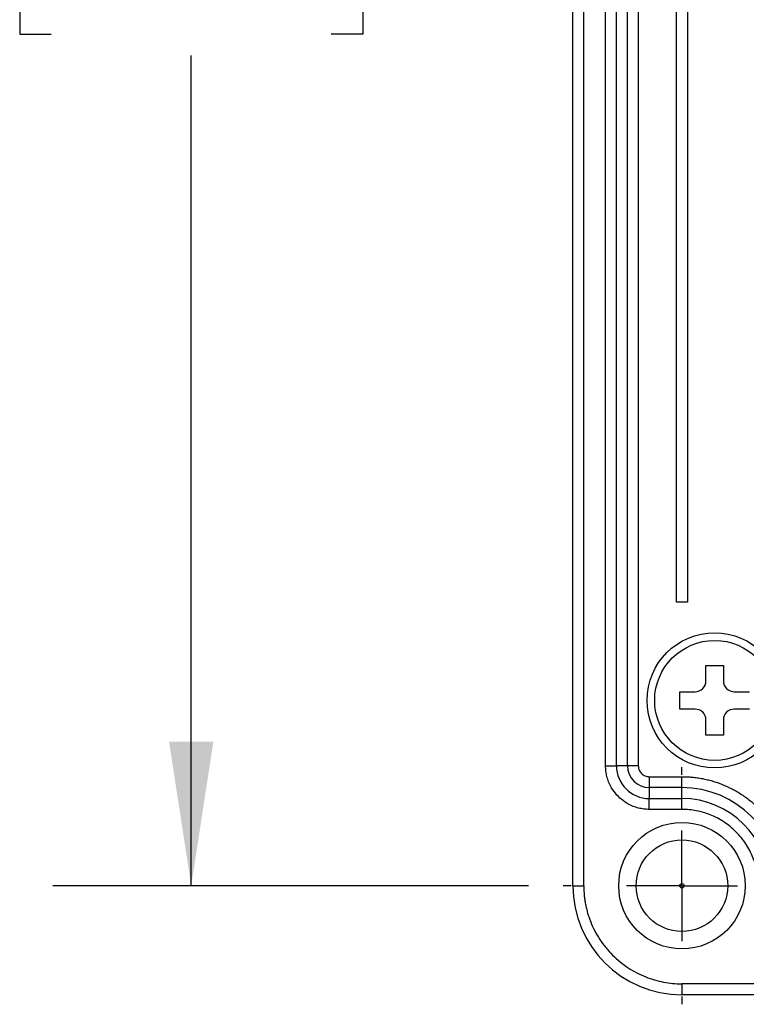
# Model space of a CAD drawing. Header units: millimetres. Extents: x 13 to 546, y 13 to 419.
# Tile 5 of 20: x 313 to 347, y 131 to 176. Entities that reach past the tile are written whole.
import ezdxf

# ---------------------------------------------------------------- set-up
doc = ezdxf.new("R2010")
doc.units = ezdxf.units.MM
doc.header["$LTSCALE"] = 2
doc.linetypes.add('CENTERX2', pattern=[20.32, 12.7, -2.54, 2.54, -2.54])
doc.layers.add('CENTER', color=40, linetype='CENTERX2')
doc.layers.add('DIMENSIONS', color=140, linetype='Continuous', lineweight=25)
doc.styles.add('SLDTEXTSTYLE0', font='TXT', dxfattribs={"width": 0.7})
doc.dimstyles.new('SLDDIMSTYLE0', dxfattribs={"dimtxt": 4.316016, "dimasz": 6.604, "dimexe": 0, "dimexo": 0.0625, "dimgap": 1.079004, "dimtad": 0, "dimtih": 1, "dimtoh": 1, "dimrnd": 1e-09, "dimzin": 4, "dimdsep": 46, "dimtxsty": 'SLDTEXTSTYLE0', "dimsah": 1, "dimcen": 0.09, "dimadec": 0, "dimazin": 1, "dimtfac": 1, "dimtofl": 0, "dimtmove": 0, "dimatfit": 3, "dimfxl": 0, "dimfrac": 2, "dimtolj": 1, "dimtzin": 12, "dimarcsym": 0})

# ---------------------------------------------------------------- blocks, each defined once
blk = doc.blocks.new('_D_10')
at = {"layer": 'DIMENSIONS'}
for p, q in [((335.705, 222.167), (314.84, 222.167)), ((321.19, 222.167), (321.19, 189.904)), ((314.777, 182.078), (313.328, 182.078)), ((313.328, 182.078), (313.328, 175.219)), ((327.603, 182.078), (329.052, 182.078)), ((329.052, 182.078), (329.052, 175.219)), ((313.328, 175.219), (314.777, 175.219)), ((329.052, 175.219), (327.603, 175.219)), ((321.19, 136.167), (321.19, 174.252)), ((336.645, 136.167), (314.84, 136.167))]:
    blk.add_line(p, q, dxfattribs=at)
for points in [[(321.19, 222.167), (320.174, 215.563), (322.206, 215.563)], [(321.19, 136.167), (322.206, 142.771), (320.174, 142.771)]]:
    blk.add_solid(points, dxfattribs=at)
at = {"layer": 'DIMENSIONS', "char_height": 4.2333, "attachment_point": 1, "style": 'SLDTEXTSTYLE0'}
for s, insert in [('86.0', (314.777, 188.502)), ('3.39', (314.777, 180.676))]:
    blk.add_mtext(s, dxfattribs=dict(at, insert=insert))
blk = doc.blocks.new('SW_CENTERMARKSYMBOL_4')
at = {"layer": 'CENTER', "color": 0}
for p, q in [((0, 5.08), (0, 5.44)), ((0, 0), (0, 2.54)), ((-5.08, 0), (-5.44, 0)), ((0, 0), (-2.54, 0)), ((0, 0), (0, -2.54)), ((0, 0), (2.54, 0)), ((5.08, 0), (5.44, 0)), ((0, -5.08), (0, -5.44))]:
    blk.add_line(p, q, dxfattribs=at)

msp = doc.modelspace()

# ---------------------------------------------------------------- linework, layer by layer
for p, q in [((338.685, 136.167), (338.685, 222.167)), ((339.185, 136.167), (339.185, 222.167)), ((340.185, 141.667), (340.185, 216.667)), ((340.685, 141.667), (340.685, 216.667)), ((341.185, 141.667), (341.185, 216.667)), ((341.685, 216.667), (341.685, 141.667)), ((343.435, 149.167), (343.435, 209.167)), ((343.935, 209.167), (343.935, 149.167)), ((343.935, 149.167), (343.435, 149.167)), ((344.785, 146.267), (345.585, 146.267)), ((344.785, 145.567), (344.785, 146.267)), ((345.585, 146.267), (345.585, 145.567)), ((343.585, 145.067), (344.285, 145.067)), ((343.585, 144.267), (343.585, 145.067)), ((346.085, 145.067), (346.785, 145.067)), ((344.285, 144.267), (343.585, 144.267)), ((346.785, 144.267), (346.085, 144.267)), ((344.785, 143.067), (344.785, 143.767)), ((345.585, 143.767), (345.585, 143.067)), ((345.585, 143.067), (344.785, 143.067)), ((340.185, 141.667), (340.685, 141.667)), ((341.185, 141.667), (340.685, 141.667)), ((341.685, 141.667), (341.185, 141.667)), ((342.185, 141.167), (343.685, 141.167)), ((342.185, 141.167), (342.185, 140.667)), ((343.685, 140.667), (343.685, 141.167)), ((343.685, 140.667), (342.185, 140.667)), ((342.185, 140.667), (342.185, 140.167)), ((343.685, 140.167), (343.685, 140.667)), ((342.185, 139.667), (342.185, 140.167)), ((342.185, 140.167), (343.685, 140.167)), ((343.685, 139.667), (343.685, 140.167)), ((343.685, 139.667), (342.185, 139.667)), ((338.685, 136.167), (339.185, 136.167)), ((373.685, 131.667), (343.685, 131.667)), ((343.685, 131.667), (343.685, 131.167)), ((373.685, 131.167), (343.685, 131.167))]:
    msp.add_line(p, q)
for centre, radius in [((345.185, 144.667), 3.1), ((345.185, 144.667), 2.75), ((343.685, 136.167), 2.9), ((343.685, 136.167), 2.1), ((343.685, 136.167), 0.1)]:
    msp.add_circle(centre, radius)
for centre, radius, start, end in [((344.285, 145.567), 0.5, 270, 0), ((346.085, 145.567), 0.5, 180, 270), ((344.285, 143.767), 0.5, 0, 90), ((346.085, 143.767), 0.5, 90, 180), ((342.185, 141.667), 1.5, 180, 270), ((342.185, 141.667), 1, 180, 270), ((343.685, 136.167), 4.5, 0, 90), ((343.685, 136.167), 4, 0, 90), ((343.685, 136.167), 5, 180, 270)]:
    msp.add_arc(centre, radius, start, end)
for points, knots in [([(342.185, 139.667), (342.143, 139.668), (342.059, 139.67), (341.934, 139.682), (341.81, 139.701), (341.688, 139.728), (341.567, 139.764), (341.36, 139.838), (341.079, 139.983), (340.761, 140.243), (340.501, 140.561), (340.337, 140.88), (340.243, 141.168), (340.194, 141.416), (340.188, 141.583), (340.185, 141.667)], [0, 0, 0, 0, 0.0402761, 0.0802426, 0.1200582, 0.159883, 0.1998773, 0.2401994, 0.3700431, 0.5000574, 0.6299012, 0.7599156, 0.8401208, 0.919721, 1, 1, 1, 1]), ([(341.685, 141.667), (341.686, 141.646), (341.687, 141.605), (341.7, 141.543), (341.723, 141.471), (341.764, 141.391), (341.829, 141.312), (341.908, 141.246), (341.997, 141.201), (342.091, 141.172), (342.154, 141.169), (342.185, 141.167)], [0, 0, 0, 0, 0.080115, 0.159741, 0.240152, 0.369781, 0.500092, 0.629721, 0.760033, 0.87985, 1, 1, 1, 1]), ([(343.685, 141.167), (343.764, 141.166), (343.922, 141.164), (344.158, 141.147), (344.391, 141.12), (344.622, 141.081), (344.852, 141.032), (345.079, 140.972), (345.304, 140.9), (345.61, 140.787), (345.989, 140.615), (346.429, 140.358), (346.843, 140.055), (347.354, 139.594), (347.789, 139.059), (348.132, 138.471), (348.339, 138.017), (348.498, 137.551), (348.607, 137.088), (348.673, 136.625), (348.681, 136.32), (348.685, 136.167)], [0, 0, 0, 0, 0.03024, 0.060281, 0.090188, 0.120031, 0.149875, 0.179789, 0.20984, 0.240094, 0.304385, 0.368744, 0.434403, 0.50013, 0.631342, 0.695633, 0.759991, 0.821708, 0.883493, 0.94173, 1, 1, 1, 1]), ([(347.185, 136.167), (347.184, 136.231), (347.182, 136.357), (347.167, 136.545), (347.142, 136.731), (347.106, 136.915), (347.061, 137.098), (347.006, 137.278), (346.881, 137.62), (346.632, 138.103), (346.177, 138.659), (345.621, 139.114), (345.096, 139.385), (344.663, 139.534), (344.342, 139.611), (344.016, 139.659), (343.796, 139.664), (343.685, 139.667)], [0, 0, 0, 0, 0.0345526, 0.0688584, 0.1030167, 0.1371283, 0.1712945, 0.2056158, 0.2401915, 0.3700614, 0.5000288, 0.6298987, 0.7598662, 0.8201521, 0.8799094, 0.9396786, 1, 1, 1, 1]), ([(339.185, 136.167), (339.186, 136.096), (339.188, 135.954), (339.203, 135.742), (339.228, 135.532), (339.262, 135.324), (339.307, 135.118), (339.361, 134.913), (339.426, 134.71), (339.527, 134.435), (339.683, 134.094), (339.914, 133.698), (340.186, 133.325), (340.497, 132.98), (340.843, 132.668), (341.216, 132.396), (341.611, 132.165), (342.017, 131.98), (342.428, 131.839), (342.84, 131.74), (343.26, 131.679), (343.543, 131.671), (343.685, 131.667)], [0, 0, 0, 0, 0.030233, 0.060267, 0.090169, 0.120005, 0.149844, 0.179752, 0.209798, 0.240047, 0.304322, 0.368671, 0.434314, 0.500032, 0.565675, 0.631394, 0.695668, 0.760018, 0.820269, 0.87999, 0.939721, 1, 1, 1, 1])]:
    msp.add_open_spline(points, degree=3, knots=knots)

# ---------------------------------------------------------------- block references
at = {"layer": 'CENTER'}
msp.add_blockref('SW_CENTERMARKSYMBOL_4', (343.685, 136.167), dxfattribs=at)

# ---------------------------------------------------------------- dimensions: what is measured, and where the dimension line sits
at = {"layer": 'DIMENSIONS'}
dim = msp.add_linear_dim(base=(321.19, 136.167), p1=(338.245, 222.167), p2=(339.185, 136.167), angle=90, dimstyle='SLDDIMSTYLE0', dxfattribs=at)
dim.commit()
dim.dimension.update_dxf_attribs({"geometry": '_D_10', "text_midpoint": (321.19, 182.078), "dimtype": 160})

doc.saveas('drawing.dxf')
